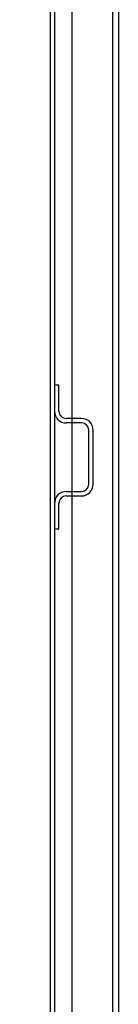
# Model space of a CAD drawing. Header units: inches. Extents: x 1 to 240, y -1 to 159.
# Tile 24 of 108: x 13.7 to 15.3, y 87.71 to 103.6. Entities that reach past the tile are written whole.
import ezdxf
from ezdxf.enums import TextEntityAlignment as Align
from ezdxf.lldxf.tags import DXFTag

# ---------------------------------------------------------------- set-up
doc = ezdxf.new("R2010")
doc.units = ezdxf.units.IN
doc.header["$MEASUREMENT"] = 0
for name, color, linetype in [('COM40682', 7, 'Continuous'), ('COM43544', 7, 'Continuous'), ('COM55702-16', 7, 'Continuous'), ('Default', 7, 'Continuous')]:
    doc.layers.add(name, color=color, linetype=linetype)
doc.styles.add('SEACAD_Times_New_Roman', font='times.ttf')
tags = doc.linetypes.add('HIDDEN2', pattern=[0.1875, 0.125, -0.0625]).pattern_tags.tags
tags[6:7] = [DXFTag(74, 4), DXFTag(75, 0), DXFTag(340, '0'), DXFTag(46, 0.0), DXFTag(50, 0.0), DXFTag(44, 0.0), DXFTag(45, 0.0)]
tags[4:5] = [DXFTag(74, 4), DXFTag(75, 0), DXFTag(340, '0'), DXFTag(46, 0.0), DXFTag(50, 0.0), DXFTag(44, 0.0), DXFTag(45, 0.0)]
doc.dimstyles.new('HAMMOND_(STH_-_240x160)', dxfattribs={"dimtxt": 1, "dimasz": 1.25, "dimexe": 0.5, "dimexo": 0.5, "dimgap": 0.25, "dimtad": 0, "dimtih": 1, "dimtoh": 1, "dimzin": 0, "dimdsep": 46, "dimtxsty": 'SEACAD_Times_New_Roman', "dimblk1": '_SE_FILLED', "dimblk2": '_SE_FILLED', "dimsah": 1, "dimcen": 0.5, "dimadec": 0, "dimazin": 0, "dimtfac": 0.8, "dimtofl": 0, "dimtmove": 0, "dimatfit": 3, "dimfxl": 1, "dimtolj": 1, "dimtzin": 0, "dimarcsym": 0})

# ---------------------------------------------------------------- blocks, each defined once
blk = doc.blocks.new('SE5')
at = {"layer": 'COM40682', "color": 7, "linetype": 'HIDDEN2'}
for p, q in [((15.202, 104.286), (15.202, 67.79)), ((15.297, 104.286), (15.297, 67.79)), ((14.547, 104.036), (14.547, 68.04))]:
    blk.add_line(p, q, dxfattribs=at)
at = {"layer": 'COM43544', "color": 7, "linetype": 'Continuous'}
blk.add_line((14.193, 106.93), (14.193, 65.146), dxfattribs=at)
at = {"layer": 'COM43544', "color": 7, "linetype": 'HIDDEN2'}
blk.add_line((14.265, 106.93), (14.265, 65.146), dxfattribs=at)
at = {"layer": 'COM55702-16', "color": 7, "linetype": 'HIDDEN2'}
for p, q in [((14.337, 97.705), (14.265, 97.705)), ((14.337, 97.283), (14.337, 97.705)), ((14.702, 97.168), (14.452, 97.168)), ((14.702, 97.096), (14.452, 97.096)), ((14.818, 96.105), (14.818, 96.98)), ((14.89, 96.105), (14.89, 96.98)), ((14.452, 95.99), (14.702, 95.99)), ((14.452, 95.918), (14.702, 95.918)), ((14.337, 95.38), (14.337, 95.802)), ((14.337, 95.38), (14.265, 95.38))]:
    blk.add_line(p, q, dxfattribs=at)
for centre, radius, start, end in [((14.452, 97.283), 0.188, 180, 270), ((14.452, 97.283), 0.115, 180, 270), ((14.702, 96.98), 0.188, 0, 90), ((14.702, 96.98), 0.116, 0, 90), ((14.452, 95.802), 0.188, 90, 180), ((14.702, 96.105), 0.115, 270, 0), ((14.702, 96.105), 0.187, 270, 0), ((14.452, 95.802), 0.116, 90, 180)]:
    blk.add_arc(centre, radius, start, end, dxfattribs=at)
blk = doc.blocks.new('DMBLK3297')
at = {"layer": 'Default', "linetype": 'Continuous'}
for points in [[(8.411, 106.913), (8.828, 106.913), (8.619, 108.163)], [(8.411, 65.163), (8.619, 63.913), (8.828, 65.163)]]:
    blk.add_hatch(color=7, dxfattribs=at).paths.add_polyline_path(points)
at = {"layer": 'Default', "color": 7, "linetype": 'Continuous'}
for p, q in [((13.506, 108.163), (8.119, 108.163)), ((8.619, 86.888), (8.619, 108.163)), ((8.619, 63.913), (8.619, 85.538)), ((13.599, 63.913), (8.119, 63.913))]:
    blk.add_line(p, q, dxfattribs=at)
at = {"layer": 'Default', "color": 7, "linetype": 'Continuous', "style": 'SEACAD_Times_New_Roman'}
blk.add_text('44.25', height=1, dxfattribs=at).set_placement((6.913, 86.538), align=Align.TOP_LEFT)
blk = doc.blocks.new('_SE_FILLED')
at = {"color": 0}
blk.add_line((0, 0), (-1, 0), dxfattribs=at)
blk.add_solid([(0, 0), (-1, -0.1665), (-1, 0.1665), (0, 0)], dxfattribs=at)

msp = doc.modelspace()

# ---------------------------------------------------------------- block references
at = {"layer": 'Default'}
msp.add_blockref('SE5', (0, 0), dxfattribs=at)

# ---------------------------------------------------------------- dimensions: what is measured, and where the dimension line sits
at = {"layer": 'Default', "color": 7, "linetype": 'Continuous'}
dim = msp.add_linear_dim(base=(8.619, 63.913), p1=(14.099, 63.913), p2=(14.193, 108.163), angle=89.8789, text='\\A1;<>', dimstyle='HAMMOND_(STH_-_240x160)', dxfattribs=at)
dim.commit()
dim.dimension.update_dxf_attribs({"geometry": 'DMBLK3297', "text_midpoint": (8.619, 86.038), "dimtype": 161})

doc.saveas('drawing.dxf')
